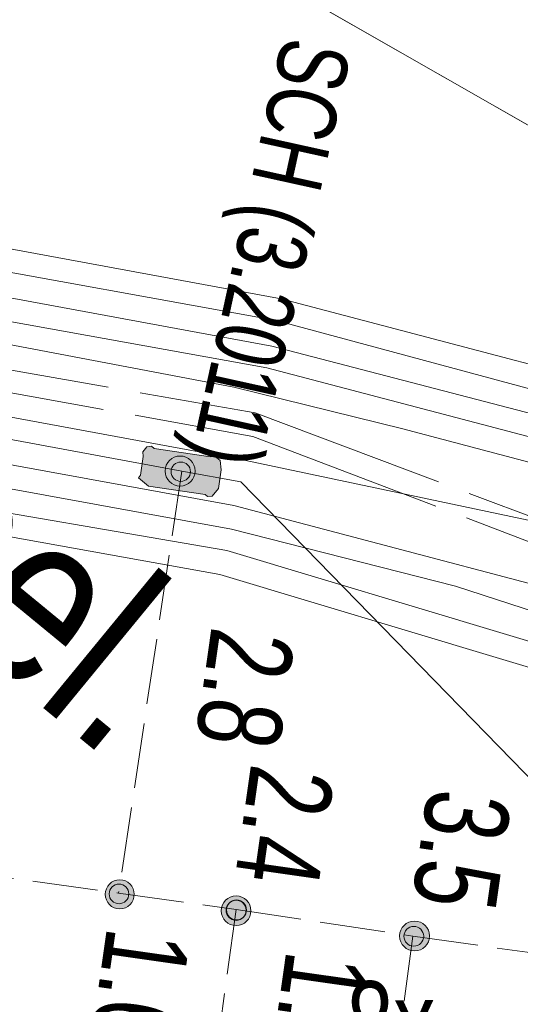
# Model space of a CAD drawing. Header units: metres. Extents: x -740 to 758, y -633 to 854.
# Tile 219 of 256: x -407.69 to -404.51, y 286.45 to 292.72. Entities that reach past the tile are written whole.
import ezdxf

# ---------------------------------------------------------------- set-up
doc = ezdxf.new("R2010")
doc.units = ezdxf.units.M
doc.header["$MEASUREMENT"] = 0
doc.linetypes.add('1248_208', pattern=[1.456, 1.248, -0.208])
doc.linetypes.add('416_125', pattern=[0.5408, 0.416, -0.1248])
for name, color, linetype in [('Grundkarte.LOVION', 7, 'Continuous'), ('Strom.LOVION', 7, 'Continuous'), ('StromBemass.LOVION', 7, 'Continuous')]:
    doc.layers.add(name, color=color, linetype=linetype)
doc.styles.add('ERSTELLTER_STIL_1', font='arial.ttf')

msp = doc.modelspace()

# ---------------------------------------------------------------- hatches: boundary and pattern name
at = {"layer": 'Strom.LOVION', "linetype": 'Continuous', "lineweight": 13}
msp.add_hatch(color=7, dxfattribs=at).paths.add_polyline_path([(-406.4788, 289.936), (-406.8387, 289.9895), (-406.8548, 290.0027), (-406.884, 289.9998), (-406.9104, 289.9677), (-406.9076, 289.9384), (-406.9254, 289.8184), (-406.9386, 289.8024), (-406.8743, 289.7495), (-406.5144, 289.6961), (-406.4984, 289.6828), (-406.4691, 289.6857), (-406.4295, 289.7339), (-406.4117, 289.8539), (-406.4174, 289.9124), (-406.4495, 289.9389)])
at = {"layer": 'StromBemass.LOVION', "linetype": 'Continuous', "lineweight": 13}
for points in [[(-406.5993, 289.785), (-406.5922, 289.7947), (-406.5865, 289.8052), (-406.5821, 289.8164), (-406.5792, 289.828), (-406.5777, 289.8399), (-406.5777, 289.8519), (-406.5793, 289.8638), (-406.5823, 289.8754), (-406.5868, 289.8866), (-406.5926, 289.8971), (-406.5997, 289.9067), (-406.6079, 289.9155), (-406.6172, 289.9231), (-406.6273, 289.9295), (-406.6382, 289.9345), (-406.6496, 289.9382), (-406.6614, 289.9404), (-406.6734, 289.9411), (-406.6853, 289.9403), (-406.6971, 289.9381), (-406.7085, 289.9343), (-406.7193, 289.9292), (-406.7294, 289.9227), (-406.7387, 289.915), (-406.7468, 289.9063), (-406.7539, 289.8965), (-406.7596, 289.886), (-406.764, 289.8749), (-406.7669, 289.8632), (-406.7684, 289.8513), (-406.7684, 289.8393), (-406.7668, 289.8274), (-406.7638, 289.8158), (-406.7593, 289.8047), (-406.7535, 289.7942), (-406.7464, 289.7845), (-406.7382, 289.7758), (-406.7289, 289.7682), (-406.7188, 289.7618), (-406.7079, 289.7567), (-406.6965, 289.753), (-406.6847, 289.7508), (-406.6727, 289.7501), (-406.6608, 289.7509), (-406.649, 289.7532), (-406.6376, 289.7569), (-406.6268, 289.7621), (-406.6167, 289.7685), (-406.6074, 289.7762)], [(-406.621, 289.802), (-406.6165, 289.8082), (-406.6128, 289.8151), (-406.61, 289.8223), (-406.6081, 289.8298), (-406.6071, 289.8375), (-406.6071, 289.8452), (-406.6081, 289.8529), (-406.6101, 289.8604), (-406.613, 289.8676), (-406.6167, 289.8744), (-406.6213, 289.8807), (-406.6266, 289.8863), (-406.6326, 289.8912), (-406.6392, 289.8954), (-406.6462, 289.8986), (-406.6536, 289.901), (-406.6612, 289.9024), (-406.6689, 289.9029), (-406.6767, 289.9024), (-406.6843, 289.9009), (-406.6916, 289.8985), (-406.6986, 289.8952), (-406.7052, 289.891), (-406.7111, 289.886), (-406.7164, 289.8804), (-406.721, 289.8741), (-406.7247, 289.8673), (-406.7275, 289.86), (-406.7294, 289.8525), (-406.7304, 289.8448), (-406.7303, 289.8371), (-406.7293, 289.8294), (-406.7274, 289.8219), (-406.7245, 289.8147), (-406.7207, 289.8079), (-406.7162, 289.8017), (-406.7108, 289.796), (-406.7049, 289.7911), (-406.6983, 289.787), (-406.6913, 289.7837), (-406.6839, 289.7813), (-406.6763, 289.7799), (-406.6685, 289.7794), (-406.6608, 289.7799), (-406.6532, 289.7814), (-406.6458, 289.7838), (-406.6388, 289.7872), (-406.6323, 289.7913), (-406.6263, 289.7963)], [(-406.986, 287.0929), (-406.9792, 287.1023), (-406.9736, 287.1125), (-406.9694, 287.1233), (-406.9665, 287.1346), (-406.9651, 287.1461), (-406.9651, 287.1578), (-406.9666, 287.1693), (-406.9696, 287.1805), (-406.9739, 287.1913), (-406.9795, 287.2015), (-406.9864, 287.2109), (-406.9944, 287.2193), (-407.0033, 287.2267), (-407.0132, 287.2329), (-407.0237, 287.2378), (-407.0348, 287.2414), (-407.0462, 287.2435), (-407.0578, 287.2442), (-407.0694, 287.2435), (-407.0808, 287.2412), (-407.0919, 287.2376), (-407.1024, 287.2326), (-407.1122, 287.2264), (-407.1211, 287.2189), (-407.129, 287.2104), (-407.1359, 287.201), (-407.1414, 287.1908), (-407.1457, 287.18), (-407.1485, 287.1687), (-407.1499, 287.1572), (-407.1499, 287.1455), (-407.1484, 287.134), (-407.1455, 287.1228), (-407.1412, 287.112), (-407.1355, 287.1018), (-407.1287, 287.0924), (-407.1207, 287.084), (-407.1117, 287.0766), (-407.1019, 287.0704), (-407.0913, 287.0655), (-407.0803, 287.0619), (-407.0688, 287.0598), (-407.0572, 287.0591), (-407.0456, 287.0598), (-407.0342, 287.062), (-407.0232, 287.0657), (-407.0127, 287.0707), (-407.0029, 287.0769), (-406.9939, 287.0844)], [(-407.0137, 287.1146), (-407.0091, 287.121), (-407.0053, 287.1279), (-407.0024, 287.1353), (-407.0005, 287.1429), (-406.9995, 287.1507), (-406.9995, 287.1586), (-407.0005, 287.1664), (-407.0025, 287.1741), (-407.0054, 287.1814), (-407.0093, 287.1883), (-407.0139, 287.1947), (-407.0193, 287.2004), (-407.0254, 287.2054), (-407.0321, 287.2096), (-407.0393, 287.2129), (-407.0468, 287.2154), (-407.0545, 287.2168), (-407.0624, 287.2173), (-407.0703, 287.2168), (-407.078, 287.2153), (-407.0855, 287.2128), (-407.0926, 287.2094), (-407.0993, 287.2052), (-407.1053, 287.2001), (-407.1107, 287.1944), (-407.1153, 287.188), (-407.1191, 287.181), (-407.122, 287.1737), (-407.1239, 287.166), (-407.1249, 287.1582), (-407.1248, 287.1503), (-407.1238, 287.1425), (-407.1218, 287.1349), (-407.1189, 287.1276), (-407.1151, 287.1207), (-407.1104, 287.1143), (-407.105, 287.1086), (-407.0989, 287.1036), (-407.0923, 287.0994), (-407.0851, 287.096), (-407.0776, 287.0936), (-407.0699, 287.0922), (-407.062, 287.0917), (-407.0541, 287.0922), (-407.0464, 287.0937), (-407.0389, 287.0962), (-407.0318, 287.0995), (-407.0251, 287.1038), (-407.019, 287.1088)], [(-407.0137, 287.1146), (-407.0091, 287.121), (-407.0053, 287.1279), (-407.0024, 287.1353), (-407.0005, 287.1429), (-406.9995, 287.1507), (-406.9995, 287.1586), (-407.0005, 287.1664), (-407.0025, 287.1741), (-407.0054, 287.1814), (-407.0093, 287.1883), (-407.0139, 287.1947), (-407.0193, 287.2004), (-407.0254, 287.2054), (-407.0321, 287.2096), (-407.0393, 287.2129), (-407.0468, 287.2154), (-407.0545, 287.2168), (-407.0624, 287.2173), (-407.0703, 287.2168), (-407.078, 287.2153), (-407.0855, 287.2128), (-407.0926, 287.2094), (-407.0993, 287.2052), (-407.1053, 287.2001), (-407.1107, 287.1944), (-407.1153, 287.188), (-407.1191, 287.181), (-407.122, 287.1737), (-407.1239, 287.166), (-407.1249, 287.1582), (-407.1248, 287.1503), (-407.1238, 287.1425), (-407.1218, 287.1349), (-407.1189, 287.1276), (-407.1151, 287.1207), (-407.1104, 287.1143), (-407.105, 287.1086), (-407.0989, 287.1036), (-407.0923, 287.0994), (-407.0851, 287.096), (-407.0776, 287.0936), (-407.0699, 287.0922), (-407.062, 287.0917), (-407.0541, 287.0922), (-407.0464, 287.0937), (-407.0389, 287.0962), (-407.0318, 287.0995), (-407.0251, 287.1038), (-407.019, 287.1088)], [(-406.2436, 286.9873), (-406.2367, 286.9969), (-406.231, 287.0074), (-406.2267, 287.0184), (-406.2238, 287.0299), (-406.2223, 287.0417), (-406.2223, 287.0536), (-406.2239, 287.0653), (-406.2269, 287.0768), (-406.2313, 287.0879), (-406.237, 287.0983), (-406.244, 287.1078), (-406.2522, 287.1165), (-406.2614, 287.124), (-406.2714, 287.1303), (-406.2822, 287.1354), (-406.2935, 287.139), (-406.3051, 287.1412), (-406.317, 287.1419), (-406.3288, 287.1411), (-406.3405, 287.1388), (-406.3518, 287.1351), (-406.3625, 287.13), (-406.3725, 287.1236), (-406.3816, 287.116), (-406.3897, 287.1074), (-406.3967, 287.0977), (-406.4024, 287.0873), (-406.4067, 287.0763), (-406.4096, 287.0648), (-406.4111, 287.053), (-406.411, 287.0411), (-406.4095, 287.0293), (-406.4065, 287.0178), (-406.4021, 287.0068), (-406.3964, 286.9964), (-406.3894, 286.9868), (-406.3812, 286.9782), (-406.372, 286.9707), (-406.362, 286.9643), (-406.3512, 286.9593), (-406.3399, 286.9557), (-406.3282, 286.9535), (-406.3164, 286.9528), (-406.3045, 286.9536), (-406.2929, 286.9558), (-406.2816, 286.9595), (-406.2709, 286.9646), (-406.2609, 286.971), (-406.2517, 286.9786)], [(-406.2672, 287.0094), (-406.2625, 287.016), (-406.2587, 287.023), (-406.2558, 287.0305), (-406.2538, 287.0383), (-406.2528, 287.0462), (-406.2528, 287.0543), (-406.2539, 287.0622), (-406.2559, 287.07), (-406.2589, 287.0774), (-406.2628, 287.0845), (-406.2675, 287.0909), (-406.273, 287.0968), (-406.2792, 287.1019), (-406.286, 287.1062), (-406.2933, 287.1096), (-406.3009, 287.112), (-406.3088, 287.1135), (-406.3168, 287.114), (-406.3248, 287.1134), (-406.3327, 287.1119), (-406.3404, 287.1094), (-406.3476, 287.106), (-406.3544, 287.1016), (-406.3605, 287.0965), (-406.366, 287.0906), (-406.3707, 287.0841), (-406.3746, 287.0771), (-406.3775, 287.0696), (-406.3795, 287.0618), (-406.3804, 287.0538), (-406.3804, 287.0458), (-406.3794, 287.0379), (-406.3774, 287.0301), (-406.3744, 287.0226), (-406.3705, 287.0156), (-406.3658, 287.0091), (-406.3602, 287.0033), (-406.354, 286.9982), (-406.3472, 286.9939), (-406.34, 286.9905), (-406.3323, 286.9881), (-406.3244, 286.9866), (-406.3164, 286.9861), (-406.3084, 286.9866), (-406.3005, 286.9882), (-406.2929, 286.9907), (-406.2856, 286.9941), (-406.2789, 286.9984), (-406.2727, 287.0036)], [(-406.2647, 287.0117), (-406.26, 287.0182), (-406.2562, 287.0252), (-406.2533, 287.0326), (-406.2513, 287.0404), (-406.2504, 287.0483), (-406.2504, 287.0563), (-406.2514, 287.0642), (-406.2534, 287.0719), (-406.2564, 287.0794), (-406.2603, 287.0863), (-406.265, 287.0928), (-406.2705, 287.0986), (-406.2766, 287.1037), (-406.2834, 287.1079), (-406.2906, 287.1113), (-406.2982, 287.1138), (-406.3061, 287.1152), (-406.3141, 287.1157), (-406.322, 287.1152), (-406.3299, 287.1137), (-406.3375, 287.1112), (-406.3447, 287.1077), (-406.3514, 287.1034), (-406.3576, 287.0983), (-406.363, 287.0925), (-406.3677, 287.086), (-406.3715, 287.079), (-406.3744, 287.0715), (-406.3764, 287.0638), (-406.3774, 287.0559), (-406.3773, 287.0479), (-406.3763, 287.04), (-406.3743, 287.0322), (-406.3713, 287.0248), (-406.3675, 287.0178), (-406.3628, 287.0114), (-406.3573, 287.0056), (-406.3511, 287.0005), (-406.3443, 286.9962), (-406.3371, 286.9929), (-406.3295, 286.9904), (-406.3216, 286.9889), (-406.3137, 286.9885), (-406.3057, 286.989), (-406.2978, 286.9905), (-406.2903, 286.993), (-406.283, 286.9964), (-406.2763, 287.0007), (-406.2702, 287.0059)], [(-405.1066, 286.8261), (-405.0996, 286.8358), (-405.0939, 286.8463), (-405.0896, 286.8574), (-405.0866, 286.869), (-405.0852, 286.8808), (-405.0852, 286.8928), (-405.0867, 286.9046), (-405.0897, 286.9162), (-405.0942, 286.9273), (-405.1, 286.9377), (-405.107, 286.9474), (-405.1152, 286.9561), (-405.1245, 286.9636), (-405.1346, 286.97), (-405.1454, 286.9751), (-405.1568, 286.9787), (-405.1685, 286.9809), (-405.1804, 286.9816), (-405.1924, 286.9809), (-405.2041, 286.9786), (-405.2154, 286.9748), (-405.2262, 286.9697), (-405.2363, 286.9633), (-405.2455, 286.9556), (-405.2536, 286.9469), (-405.2606, 286.9372), (-405.2664, 286.9267), (-405.2707, 286.9156), (-405.2737, 286.904), (-405.2751, 286.8922), (-405.2751, 286.8802), (-405.2735, 286.8684), (-405.2705, 286.8568), (-405.2661, 286.8457), (-405.2603, 286.8353), (-405.2533, 286.8256), (-405.245, 286.8169), (-405.2358, 286.8093), (-405.2257, 286.803), (-405.2149, 286.7979), (-405.2035, 286.7943), (-405.1918, 286.7921), (-405.1798, 286.7913), (-405.1679, 286.7921), (-405.1562, 286.7944), (-405.1448, 286.7981), (-405.134, 286.8033), (-405.124, 286.8097), (-405.1148, 286.8173)], [(-405.1365, 286.8447), (-405.1319, 286.8511), (-405.1281, 286.8581), (-405.1252, 286.8654), (-405.1233, 286.8731), (-405.1223, 286.8809), (-405.1223, 286.8888), (-405.1233, 286.8966), (-405.1253, 286.9042), (-405.1283, 286.9116), (-405.1321, 286.9185), (-405.1367, 286.9248), (-405.1421, 286.9306), (-405.1482, 286.9356), (-405.1549, 286.9398), (-405.1621, 286.9431), (-405.1696, 286.9455), (-405.1773, 286.947), (-405.1852, 286.9475), (-405.1931, 286.9469), (-405.2008, 286.9454), (-405.2083, 286.943), (-405.2154, 286.9396), (-405.2221, 286.9353), (-405.2282, 286.9303), (-405.2335, 286.9245), (-405.2382, 286.9181), (-405.2419, 286.9112), (-405.2448, 286.9039), (-405.2468, 286.8962), (-405.2477, 286.8884), (-405.2477, 286.8805), (-405.2467, 286.8727), (-405.2447, 286.865), (-405.2418, 286.8577), (-405.2379, 286.8508), (-405.2333, 286.8444), (-405.2279, 286.8387), (-405.2218, 286.8337), (-405.2151, 286.8295), (-405.2079, 286.8261), (-405.2004, 286.8237), (-405.1927, 286.8223), (-405.1848, 286.8218), (-405.1769, 286.8223), (-405.1692, 286.8238), (-405.1617, 286.8263), (-405.1546, 286.8297), (-405.1479, 286.8339), (-405.1419, 286.839)], [(-405.1365, 286.8447), (-405.1319, 286.8511), (-405.1281, 286.8581), (-405.1252, 286.8654), (-405.1233, 286.8731), (-405.1223, 286.8809), (-405.1223, 286.8888), (-405.1233, 286.8966), (-405.1253, 286.9042), (-405.1283, 286.9116), (-405.1321, 286.9185), (-405.1367, 286.9248), (-405.1421, 286.9306), (-405.1482, 286.9356), (-405.1549, 286.9398), (-405.1621, 286.9431), (-405.1696, 286.9455), (-405.1773, 286.947), (-405.1852, 286.9475), (-405.1931, 286.9469), (-405.2008, 286.9454), (-405.2083, 286.943), (-405.2154, 286.9396), (-405.2221, 286.9353), (-405.2282, 286.9303), (-405.2335, 286.9245), (-405.2382, 286.9181), (-405.2419, 286.9112), (-405.2448, 286.9039), (-405.2468, 286.8962), (-405.2477, 286.8884), (-405.2477, 286.8805), (-405.2467, 286.8727), (-405.2447, 286.865), (-405.2418, 286.8577), (-405.2379, 286.8508), (-405.2333, 286.8444), (-405.2279, 286.8387), (-405.2218, 286.8337), (-405.2151, 286.8295), (-405.2079, 286.8261), (-405.2004, 286.8237), (-405.1927, 286.8223), (-405.1848, 286.8218), (-405.1769, 286.8223), (-405.1692, 286.8238), (-405.1617, 286.8263), (-405.1546, 286.8297), (-405.1479, 286.8339), (-405.1419, 286.839)]]:
    msp.add_hatch(color=7, dxfattribs=at).paths.add_polyline_path(points)

# ---------------------------------------------------------------- linework, layer by layer
at = {"layer": 'Grundkarte.LOVION', "color": 8, "linetype": 'Continuous', "lineweight": 18}
for points in [[(-369.5072, 271.8272), (-369.0226, 276.5444), (-366.364, 275.6516), (-369.0226, 276.5444), (-377.7505, 279.356), (-397.3948, 288.0163), (-428.6974, 305.8814), (-430.1807, 279.6385), (-439.0398, 281.3733), (-446.7036, 283.5796), (-456.2177, 286.8759), (-465.6205, 290.2421), (-473.2694, 292.5977), (-479.1264, 293.8575), (-485.1982, 294.5939), (-485.0213, 295.2023), (-486.4354, 296.3645), (-487.3762, 298.4301), (-489.0202, 302.8505), (-484.4188, 302.9457), (-485.9599, 314.1741), (-434.8371, 310.3352), (-425.4841, 309.5945), (-394.6516, 302.8852)], [(-399.4075, 235.4465), (-398.3981, 253.8403), (-399.6184, 253.9279), (-399.4869, 256.5121), (-422.9923, 272.9228), (-430.5693, 273.3347), (-430.4333, 275.2691), (-430.1807, 279.6385), (-428.6974, 305.8814), (-397.3948, 288.0163), (-377.7505, 279.356), (-369.0226, 276.5444), (-369.5072, 271.8272)]]:
    msp.add_lwpolyline(points, dxfattribs=at)
at = {"layer": 'Grundkarte.LOVION', "color": 253, "linetype": 'Continuous', "lineweight": 18}
msp.add_lwpolyline([(-399.4075, 235.4465), (-398.3981, 253.8403), (-399.6184, 253.9279), (-399.4869, 256.5121), (-422.9923, 272.9228), (-430.5693, 273.3347), (-430.4333, 275.2691), (-430.1807, 279.6385), (-428.6974, 305.8814), (-397.3948, 288.0163), (-377.7505, 279.356), (-369.0226, 276.5444), (-366.364, 275.6516), (-369.0226, 276.5444), (-377.7505, 279.356), (-397.3948, 288.0163), (-428.6974, 305.8814), (-428.7225, 306.4405), (-430.3857, 307.4306), (-431.4877, 308.1209), (-433.6652, 309.5335), (-434.8371, 310.3352), (-425.4841, 309.5945), (-394.6516, 302.8852)], dxfattribs=at)
at = {"layer": 'Strom.LOVION', "color": 94, "linetype": 'Continuous', "lineweight": 18}
for points in [[(-413.4279, 292.3895), (-410.9189, 291.9698), (-409.7221, 291.8208), (-408.2275, 291.3463), (-406.0302, 290.9404), (-402.9967, 290.1434), (-400.8397, 289.3938), (-395.9277, 287.6721), (-393.652, 286.3134), (-392.6918, 285.7127), (-391.6834, 285.0724), (-390.9368, 284.5395), (-389.471, 283.604), (-388.6686, 283.1061), (-388.1744, 282.8884), (-387.9316, 282.8235), (-387.6653, 282.82), (-385.9558, 282.8689), (-384.2201, 282.1962), (-384.0491, 282.1095), (-383.0946, 281.5674), (-381.904, 279.9696), (-381.3609, 278.0424), (-381.7318, 271.1048)], [(-413.4589, 292.2535), (-410.9339, 291.8205), (-409.7371, 291.6716), (-408.2424, 291.197), (-406.0612, 290.8044), (-403.3291, 290.0666), (-400.8225, 289.2181), (-395.988, 287.5332), (-393.9155, 286.2876), (-392.5461, 285.4314), (-391.0131, 284.4138), (-389.5473, 283.4783), (-388.745, 282.9804), (-388.2187, 282.7363), (-387.9305, 282.661), (-387.6642, 282.6575), (-385.9708, 282.7196), (-384.3419, 282.0809), (-384.1255, 281.9838), (-383.2164, 281.452), (-382.0446, 279.8967), (-381.5073, 278.0281), (-381.8811, 271.1198)], [(-413.4871, 292.0881), (-410.9649, 291.6845), (-409.752, 291.5223), (-408.2867, 291.0449), (-406.0894, 290.6391), (-403.072, 289.8553), (-400.8375, 289.0689), (-396.0643, 287.4075), (-393.8048, 286.062), (-391.8494, 284.8049), (-391.0895, 284.2881), (-389.6237, 283.3526), (-388.8185, 282.8254), (-388.2629, 282.5842), (-387.9616, 282.525), (-387.6659, 282.5243), (-385.999, 282.5543), (-384.2954, 281.9081), (-384.2019, 281.8581), (-383.3088, 281.3395), (-382.1853, 279.8238), (-381.6668, 277.9977), (-382.0142, 271.1216)], [(-413.502, 291.9389), (-410.9799, 291.5353), (-409.7831, 291.3863), (-408.3016, 290.8957), (-406.1204, 290.503), (-403.1323, 289.7164), (-400.8978, 288.93), (-398.0813, 287.9344), (-396.1247, 287.2686), (-393.8944, 285.9202), (-392.937, 285.3488), (-391.9579, 284.7056), (-391.182, 284.1756), (-389.7001, 283.2269), (-388.8949, 282.6998), (-388.3232, 282.4453), (-387.9897, 282.3597), (-387.6648, 282.3619), (-386.03, 282.4183), (-384.3718, 281.7824), (-384.2782, 281.7324), (-383.4013, 281.2271), (-382.3127, 279.767), (-381.8132, 277.9834)], [(-413.5331, 291.8029), (-410.9948, 291.386), (-409.798, 291.237), (-408.3327, 290.7596), (-406.33, 290.3791), (-405.2549, 290.1148), (-403.1765, 289.5643), (-400.6218, 288.6762)]]:
    msp.add_lwpolyline(points, dxfattribs=at)
at = {"layer": 'Strom.LOVION', "color": 1, "linetype": 'Continuous', "lineweight": 18}
for points in [[(-442.3956, 291.9661), (-435.3594, 291.191), (-429.7707, 291.0133), (-426.8891, 291.0143), (-423.9793, 291.1805), (-421.3434, 291.2757), (-418.9502, 291.4358), (-416.3568, 291.512), (-414.2788, 291.4196), (-413.6308, 291.2909), (-411.0926, 290.874), (-409.8958, 290.725), (-408.4068, 290.309), (-406.2549, 289.9135), (-402.7691, 289.1756)], [(-442.4105, 291.8168), (-435.3744, 291.0418), (-429.7564, 290.8669), (-426.888, 290.8518), (-423.965, 291.0341), (-421.3291, 291.1293), (-418.9359, 291.2894), (-416.3717, 291.3628), (-414.2938, 291.2704), (-413.6618, 291.1548), (-411.1075, 290.7248), (-409.9107, 290.5758), (-408.4064, 289.851), (-406.3452, 289.4762), (-404.9205, 289.113), (-402.7532, 288.4087)], [(-442.3694, 291.2445), (-435.4538, 290.1917), (-427.4469, 289.6149), (-426.3947, 289.5848), (-425.284, 289.5604), (-421.6148, 289.6679), (-420.0063, 289.6922), (-417.6321, 289.8947), (-414.6415, 289.5369), (-413.1933, 289.2352), (-412.0522, 289.0512), (-408.4379, 290.173), (-406.6619, 289.8442)], [(-442.3843, 291.0953), (-435.4556, 290.0585), (-427.4326, 289.4686), (-426.3936, 289.4224), (-425.4614, 289.4101), (-421.6137, 289.5055), (-420.0052, 289.5297), (-417.6178, 289.7484), (-414.6697, 289.3716), (-413.2376, 289.0831), (-412.0351, 288.8755), (-408.4368, 290.0106), (-406.3302, 289.6254), (-403.3874, 288.8491), (-402.9896, 288.7107)], [(-406.6619, 289.8442), (-406.286, 289.7775), (-403.9044, 287.3355), (-399.809, 286.2582), (-396.6124, 285.7579), (-394.8532, 285.1467), (-394.6339, 285.0203), (-394.5743, 284.8636), (-394.854, 284.0974), (-396.4839, 280.9676), (-396.5995, 280.3357), (-396.6277, 280.1704), (-391.4729, 271.7337), (-391.2847, 271.4713), (-390.0028, 269.3947), (-389.5529, 269.0249), (-389.092, 268.9961)]]:
    msp.add_lwpolyline(points, dxfattribs=at)
at = {"layer": 'Strom.LOVION', "color": 1, "linetype": '1248_208', "lineweight": 18}
for points in [[(-413.5716, 291.5922), (-411.0201, 291.1914), (-409.8365, 291.0264), (-408.3608, 290.5943), (-406.1957, 290.2149), (-403.4189, 289.1711), (-402.9011, 289.0149), (-392.8005, 284.8597), (-390.8401, 283.2485), (-390.0487, 282.4096), (-389.3899, 281.8681), (-388.9807, 281.6126), (-388.8843, 281.5333), (-388.3769, 281.3317), (-387.2232, 280.8682), (-383.9379, 279.4604), (-383.8518, 279.3358), (-383.4188, 277.9299), (-383.3435, 276.2525), (-383.659, 270.5617)], [(-413.6026, 291.4562), (-411.0644, 291.0393), (-409.8676, 290.8903), (-408.3919, 290.4583), (-406.2107, 290.0656), (-403.4631, 289.019), (-402.9454, 288.8628), (-392.8901, 284.7179), (-392.3627, 284.3114), (-390.9486, 283.1492), (-390.1412, 282.2971), (-389.4824, 281.7556), (-389.0703, 281.4708), (-388.9446, 281.3944), (-388.4372, 281.1928), (-388.0366, 281.0251), (-387.2675, 280.7161), (-383.9793, 279.279), (-383.5623, 277.8863), (-383.4927, 276.2675), (-383.8082, 270.5767)]]:
    msp.add_lwpolyline(points, dxfattribs=at)
at = {"layer": 'Strom.LOVION', "color": 7, "linetype": 'Continuous', "lineweight": 13}
msp.add_lwpolyline([(-406.4788, 289.936), (-406.4495, 289.9389), (-406.4174, 289.9124), (-406.4117, 289.8539), (-406.4295, 289.7339), (-406.4691, 289.6857), (-406.4984, 289.6828), (-406.5144, 289.6961), (-406.8743, 289.7495), (-406.9386, 289.8024), (-406.9254, 289.8184), (-406.9076, 289.9384), (-406.9104, 289.9677), (-406.884, 289.9998), (-406.8548, 290.0027), (-406.8387, 289.9895)], close=True, dxfattribs=at)
at = {"layer": 'Strom.LOVION', "color": 5, "linetype": 'Continuous', "lineweight": 18}
for points in [[(-412.0207, 288.7291), (-408.4053, 289.6885), (-406.3762, 289.3401), (-402.8135, 288.2698), (-401.3349, 287.8084), (-400.1417, 287.3931), (-397.1852, 286.1748), (-394.7253, 284.7454), (-393.9579, 284.3032), (-391.6466, 283.1844), (-389.5499, 282.2958), (-388.8101, 281.9839), (-387.6668, 281.475), (-387.544, 281.4279), (-385.6901, 280.6043), (-385.3612, 280.4148), (-384.6363, 279.9536), (-384.1199, 279.2061), (-383.7087, 277.872), (-383.6391, 276.2532), (-383.8617, 272.1823), (-384.0001, 269.819), (-386.618, 268.6321)], [(-412.0064, 288.5828), (-408.391, 289.5421), (-406.4204, 289.188), (-402.8577, 288.1177), (-399.9884, 287.1864), (-397.2455, 286.0359), (-395.3337, 284.9224), (-394.0182, 284.1643), (-392.185, 283.25), (-391.397, 282.8985), (-389.581, 282.1598), (-388.654, 281.748), (-387.6175, 281.273)]]:
    msp.add_lwpolyline(points, dxfattribs=at)
at = {"layer": 'StromBemass.LOVION', "color": 7, "linetype": '416_125', "lineweight": 13}
for points in [[(-406.6619, 289.8442), (-407.0645, 287.1596)], [(-410.4833, 274.5153), (-408.6826, 287.3856), (-407.0645, 287.1596), (-406.3154, 287.0555), (-405.1903, 286.8847), (-404.0067, 286.7196), (-403.3323, 286.623), (-403.1377, 286.5977), (-403.0924, 286.5874), (-403.0177, 286.5799), (-399.824, 286.1089), (-399.2402, 286.033), (-399.1203, 286.0152), (-398.0113, 285.8576), (-396.9476, 285.7104), (-396.7531, 285.685), (-396.4839, 285.6523), (-396.0947, 285.6016), (-395.2842, 285.474), (-394.4898, 285.3595), (-390.8936, 284.854), (-388.2251, 284.4647)], [(-406.3154, 287.0555), (-406.4804, 285.8719)], [(-405.1903, 286.8847), (-405.4998, 284.6082)]]:
    msp.add_lwpolyline(points, dxfattribs=at)
at = {"layer": 'StromBemass.LOVION', "color": 7, "linetype": 'Continuous', "lineweight": 13}
for centre, radius in [((-406.6731, 289.8456), 0.0955), ((-406.6687, 289.8412), 0.0617), ((-407.0575, 287.1516), 0.0926), ((-407.0622, 287.1545), 0.0628), ((-407.0622, 287.1545), 0.0628), ((-406.3167, 287.0473), 0.0945), ((-406.3166, 287.05), 0.0639), ((-406.3139, 287.0521), 0.0636), ((-405.1801, 286.8865), 0.0951), ((-405.185, 286.8846), 0.0628), ((-405.185, 286.8846), 0.0628)]:
    msp.add_circle(centre, radius, dxfattribs=at)

# ---------------------------------------------------------------- texts
at = {"layer": 'Strom.LOVION', "color": 1, "linetype": 'Continuous', "lineweight": 18, "attachment_point": 7, "style": 'ERSTELLTER_STIL_1'}
for s, insert, char_height, rotation in [('{\\A1;\\W0.79998x;Mehrere (?) vertauschte 10kV-Kabel.}', (-422.891, 300.5222), 1.098339, 320.58413), ('{\\A1;\\W0.71557x;8x}', (-405.6074, 286.0557), 0.533546, 0.6222)]:
    msp.add_mtext(s, dxfattribs=dict(at, insert=insert, char_height=char_height, rotation=rotation))
at = {"layer": 'Strom.LOVION', "color": 7, "linetype": 'Continuous', "lineweight": 13, "insert": (-406.1464, 292.6516), "char_height": 0.444611, "attachment_point": 7, "rotation": 257.5811, "style": 'ERSTELLTER_STIL_1'}
msp.add_mtext('{\\A1;\\W0.72441x;SCH (3.2011)}', dxfattribs=at)
at = {"layer": 'StromBemass.LOVION', "color": 7, "linetype": 'Continuous', "lineweight": 13, "char_height": 0.533545, "attachment_point": 7, "style": 'ERSTELLTER_STIL_1'}
for s, insert, rotation in [('{\\A1;\\W0.71558x;2.8}', (-406.4787, 288.8654), 261.8932), ('{\\A1;\\W0.71558x;2.4}', (-406.2195, 287.9915), 261.89285), ('{\\A1;\\W0.71558x;3.5}', (-405.0995, 287.838), 261.89285), ('{\\A1;\\W0.71558x;1.6}', (-407.1443, 286.9547), 261.89285), ('{\\A1;\\W0.71558x;1.3}', (-406.0021, 286.8074), 261.8932)]:
    msp.add_mtext(s, dxfattribs=dict(at, insert=insert, rotation=rotation))

doc.saveas('drawing.dxf')
